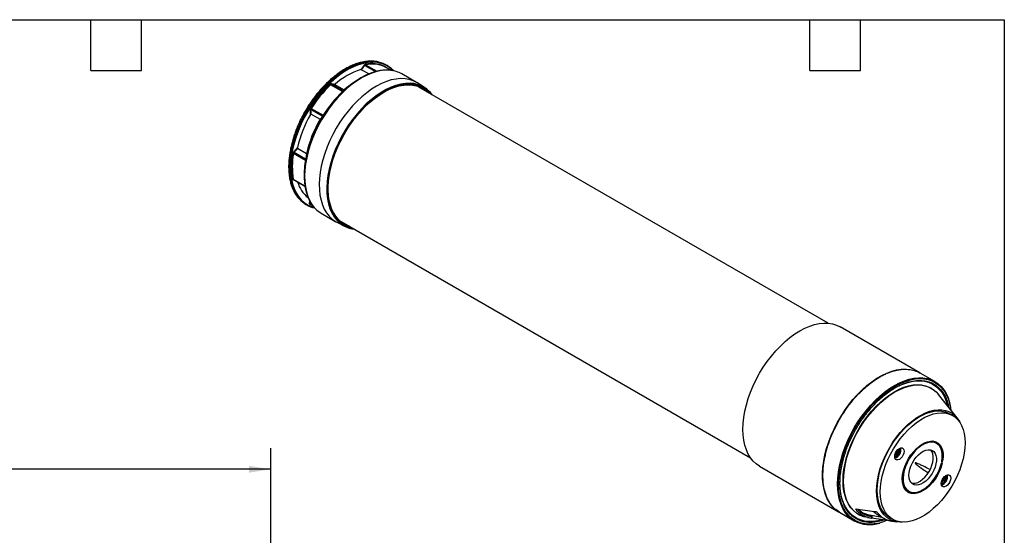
# Model space of a CAD drawing. Header units: millimetres. Extents: x 19 to 819, y 19 to 629.
# Tile 3 of 3: x 376 to 819, y 396 to 629. Entities that reach past the tile are written whole.
import ezdxf

# ---------------------------------------------------------------- set-up
doc = ezdxf.new("R2010")
doc.units = ezdxf.units.MM
doc.header["$LTSCALE"] = 3
doc.layers.add('DIMENSIONS', color=140, linetype='Continuous', lineweight=25)
doc.layers.add('TEXT', color=140, linetype='Continuous', lineweight=25)
doc.styles.add('SLDTEXTSTYLE0', font='TXT', dxfattribs={"width": 0.7})
doc.dimstyles.new('SLDDIMSTYLE1', dxfattribs={"dimtxt": 6.474023, "dimasz": 9.906, "dimexe": 0, "dimexo": 0.0625, "dimgap": 1.618506, "dimtad": 0, "dimtih": 1, "dimtoh": 1, "dimrnd": 1e-09, "dimzin": 12, "dimdsep": 46, "dimtxsty": 'SLDTEXTSTYLE0', "dimsah": 1, "dimcen": 0.09, "dimadec": 0, "dimazin": 3, "dimtfac": 1, "dimtofl": 0, "dimtmove": 0, "dimatfit": 3, "dimfxl": 0, "dimfrac": 2, "dimtolj": 1, "dimtzin": 12, "dimarcsym": 0})

# ---------------------------------------------------------------- blocks, each defined once
blk = doc.blocks.new('_D_5')
at = {"layer": 'DIMENSIONS'}
for p, q in [((117.44, 281.67), (117.44, 435.57)), ((488.82, 306.33), (488.82, 435.57)), ((117.44, 426.05), (280.96, 426.05)), ((289.73, 426.05), (287.55, 426.05)), ((287.55, 426.05), (287.55, 415.76)), ((314.35, 426.05), (316.53, 426.05)), ((316.53, 426.05), (316.53, 415.76)), ((488.82, 426.05), (323.12, 426.05)), ((287.55, 415.76), (289.73, 415.76)), ((316.53, 415.76), (314.35, 415.76))]:
    blk.add_line(p, q, dxfattribs=at)
for points in [[(117.44, 426.05), (127.35, 424.52), (127.35, 427.57)], [(488.82, 426.05), (478.92, 427.57), (478.92, 424.52)]]:
    blk.add_solid(points, dxfattribs=at)
at = {"layer": 'DIMENSIONS', "char_height": 6.35, "attachment_point": 1, "style": 'SLDTEXTSTYLE0'}
for s, insert in [('371.4', (289.73, 435.68)), ('14.62', (289.73, 423.94))]:
    blk.add_mtext(s, dxfattribs=dict(at, insert=insert))

msp = doc.modelspace()

# ---------------------------------------------------------------- linework, layer by layer
for p, q in [((531.093, 608.019), (535.932, 605.226)), ((531.483, 608.304), (536.549, 605.379)), ((541.2, 607.984), (540.875, 608.171)), ((529.671, 606.113), (533.151, 604.237)), ((542.931, 605.776), (540.085, 607.419)), ((542.933, 605.776), (540.1, 607.411)), ((554.342, 600.397), (547.778, 604.186)), ((521.084, 596.254), (515.709, 599.357)), ((521.312, 596.538), (516.127, 599.531)), ((521.732, 596.962), (517.707, 599.327)), ((558.03, 598.065), (554.784, 600.129)), ((522.626, 597.58), (521.938, 596.995)), ((523.793, 598.551), (522.626, 597.58)), ((739.846, 491.864), (555.472, 598.301)), ((506.864, 588.131), (512.049, 585.138)), ((506.936, 586.071), (511.05, 583.815)), ((507.019, 588.664), (512.395, 585.561)), ((504.389, 565.244), (499.013, 568.347)), ((504.453, 565.862), (499.268, 568.855)), ((504.888, 568.178), (500.864, 570.661)), ((504.486, 565.389), (504.416, 564.986)), ((498.926, 556.768), (504.156, 553.749)), ((499.383, 556.367), (498.972, 556.42)), ((499.059, 556.554), (504.18, 553.598)), ((514.583, 552.676), (514.585, 553.069)), ((506.269, 545.738), (506.33, 546.903)), ((507.43, 545.214), (506.545, 545.725)), ((504.628, 545.382), (504.953, 545.195)), ((506.63, 545.416), (506.619, 545.455)), ((506.672, 545.41), (507.732, 544.798)), ((511.531, 541.397), (518.095, 537.608)), ((518.548, 537.36), (521.959, 535.58)), ((519.616, 538.225), (520.475, 537.678)), ((520.475, 537.678), (704.849, 431.241)), ((781.04, 469.527), (745.19, 490.223)), ((787.828, 465.608), (781.221, 469.422)), ((786.464, 462.404), (786.258, 462.528)), ((797.849, 449.202), (789.557, 459.667)), ((795.894, 450.271), (794.48, 451.088)), ((770.991, 434.645), (769.976, 432.888)), ((771.87, 434.979), (771.834, 435.365)), ((779.783, 435.089), (779.474, 435.267)), ((779.737, 435.5), (779.902, 435.405)), ((779.893, 435.439), (779.768, 435.511)), ((779.893, 435.439), (779.902, 435.405)), ((780.229, 435.812), (780.453, 435.682)), ((780.243, 435.708), (780.234, 435.742)), ((788.619, 437.67), (787.205, 438.487)), ((770.127, 432.747), (770.233, 432.809)), ((771.188, 434.462), (771.188, 434.585)), ((708.943, 427.434), (744.793, 406.738)), ((790.939, 428.945), (791.174, 428.809)), ((791.142, 429.442), (790.978, 429.537)), ((790.983, 429.505), (791.108, 429.433)), ((791.017, 428.986), (791.051, 428.995)), ((791.361, 429.721), (791.032, 429.91)), ((791.142, 429.442), (791.108, 429.433)), ((791.477, 421.069), (791.974, 421.93)), ((791.583, 421.004), (792.083, 421.87)), ((791.974, 421.93), (791.664, 422.109)), ((792.083, 421.87), (791.666, 422.111)), ((791.974, 421.93), (792.083, 421.87)), ((792.438, 422.19), (792.438, 422.314)), ((774.249, 417.267), (774.515, 417.072)), ((774.515, 417.072), (775.93, 416.256)), ((791.166, 421.245), (791.583, 421.004)), ((791.167, 421.248), (791.477, 421.069)), ((791.377, 420.476), (791.483, 420.537)), ((791.583, 421.004), (791.477, 421.069)), ((775.925, 415.97), (774.64, 416.712)), ((774.732, 416.601), (775.9, 415.927)), ((775.925, 415.97), (775.9, 415.927)), ((776.155, 415.491), (776.145, 415.497)), ((776.15, 415.782), (776.175, 415.826)), ((776.209, 415.877), (776.723, 415.839)), ((744.952, 406.647), (751.581, 402.819)), ((753.463, 405.72), (753.673, 405.603)), ((757.59, 404.294), (759.283, 404.044)), ((758.436, 405.481), (763.966, 404.472)), ((758.994, 405.379), (759.539, 405.058)), ((759.596, 404.67), (759.239, 404.051)), ((762.54, 405.275), (765.075, 403.847)), ((767.482, 404.321), (768.896, 403.505)), ((768.018, 402.769), (768.022, 402.767)), ((768.537, 402.68), (770.8, 402.346))]:
    msp.add_line(p, q)
at = {"flags": 128}
for points in [[(536.938, 609.619), (535.761, 609.791), (533.787, 609.863), (531.728, 609.684), (529.602, 609.254), (527.423, 608.577), (525.209, 607.658), (522.975, 606.504), (520.741, 605.124), (518.521, 603.528), (516.334, 601.729), (514.195, 599.739), (512.122, 597.575), (510.13, 595.252), (508.233, 592.789), (506.447, 590.204), (504.786, 587.517), (503.261, 584.748), (501.884, 581.919), (500.666, 579.05), (499.616, 576.164), (498.742, 573.282), (498.051, 570.428), (497.548, 567.621), (497.237, 564.884), (497.12, 562.238), (497.198, 559.703), (497.471, 557.297), (497.936, 555.04), (498.589, 552.948), (499.427, 551.037), (500.442, 549.322), (501.554, 547.898)], [(536.086, 609.604), (534.111, 609.676), (532.053, 609.497), (529.926, 609.067), (527.747, 608.39), (525.533, 607.471), (523.3, 606.317), (521.065, 604.937), (518.845, 603.341), (516.658, 601.541), (514.52, 599.552), (512.446, 597.388), (510.454, 595.065), (508.558, 592.602), (506.772, 590.017), (505.11, 587.33), (503.585, 584.561), (502.208, 581.731), (500.99, 578.863), (499.94, 575.977), (499.067, 573.095), (498.376, 570.24), (497.873, 567.434), (497.561, 564.697), (497.444, 562.051), (497.522, 559.515), (497.795, 557.11), (498.26, 554.852), (498.914, 552.76), (499.751, 550.85), (500.767, 549.135), (501.952, 547.629), (503.297, 546.344), (504.794, 545.289), (504.953, 545.195)], [(542.242, 607.1), (541.861, 607.362), (540.25, 608.257), (538.506, 608.902), (536.643, 609.295), (534.674, 609.43), (532.616, 609.308), (530.484, 608.93), (528.295, 608.297), (526.067, 607.416), (523.816, 606.293), (521.56, 604.937), (519.318, 603.358), (517.106, 601.57), (514.941, 599.585), (512.842, 597.419), (510.824, 595.09), (508.903, 592.615), (507.093, 590.014), (505.41, 587.308), (503.867, 584.517), (502.475, 581.663), (501.245, 578.769)], [(538.689, 605.757), (538.132, 605.682), (535.988, 605.241), (533.791, 604.547), (531.56, 603.606), (529.31, 602.426), (527.06, 601.016), (524.827, 599.386), (522.63, 597.55), (520.484, 595.522), (518.407, 593.318), (516.415, 590.955), (514.524, 588.451), (512.748, 585.827), (511.102, 583.102), (509.597, 580.298), (508.247, 577.438), (507.062, 574.542), (506.05, 571.635), (505.22, 568.738), (504.578, 565.875), (504.13, 563.068), (503.878, 560.338), (503.825, 557.708), (503.972, 555.197), (504.316, 552.826), (504.856, 550.613), (505.489, 548.809)], [(542.664, 605.806), (540.69, 605.878), (538.631, 605.699), (536.505, 605.269), (534.326, 604.592), (532.112, 603.673), (529.878, 602.519), (527.644, 601.139), (525.424, 599.543), (523.237, 597.744), (521.098, 595.754), (519.025, 593.59), (517.033, 591.267), (515.136, 588.804), (513.35, 586.219), (511.689, 583.532), (510.164, 580.763), (508.787, 577.934), (507.569, 575.065), (506.519, 572.179), (505.645, 569.297), (504.954, 566.443), (504.451, 563.636), (504.14, 560.899), (504.023, 558.253), (504.101, 555.718), (504.374, 553.312), (504.839, 551.055), (505.492, 548.963), (506.33, 547.052), (506.883, 546.057)], [(543.961, 605.611), (543.326, 606.226), (542.242, 607.1)], [(558.03, 598.065), (556.983, 598.659), (555.268, 599.364), (553.43, 599.817), (551.484, 600.013), (549.444, 599.952), (547.327, 599.633), (545.148, 599.059), (542.926, 598.236), (540.678, 597.168), (538.42, 595.865), (536.172, 594.336), (533.95, 592.595), (531.772, 590.653), (529.654, 588.527), (527.614, 586.234), (525.668, 583.79), (523.83, 581.215), (522.115, 578.53), (520.536, 575.756), (519.107, 572.913), (517.837, 570.025), (516.737, 567.113), (515.816, 564.202), (515.081, 561.313), (514.537, 558.469), (514.189, 555.692), (514.039, 553.005), (514.089, 550.428), (514.338, 547.981), (514.785, 545.684), (515.425, 543.554), (516.254, 541.608), (517.265, 539.861), (518.451, 538.328), (519.802, 537.019), (521.308, 535.946), (521.959, 535.58)], [(554.784, 600.129), (554.501, 600.304), (552.865, 601.121), (551.103, 601.693), (549.228, 602.017), (547.253, 602.089), (545.195, 601.91), (543.068, 601.48), (540.889, 600.803), (538.675, 599.884), (536.442, 598.73), (534.207, 597.35), (531.988, 595.754), (529.8, 593.955), (527.662, 591.965), (525.589, 589.801), (523.596, 587.478), (521.7, 585.015), (519.914, 582.43), (518.252, 579.743), (516.727, 576.974), (515.35, 574.145), (514.132, 571.276)], [(524.938, 599.472), (522.925, 597.956), (521.697, 596.928)], [(539.198, 595.705), (540.094, 596.217), (542.297, 597.32), (544.479, 598.186), (546.622, 598.809), (548.709, 599.183), (550.725, 599.307), (552.653, 599.178), (554.479, 598.797), (556.188, 598.169), (557.766, 597.297), (559.202, 596.189), (559.326, 596.077)], [(539.754, 596.032), (541.979, 597.203), (544.186, 598.137), (546.359, 598.827), (548.48, 599.268), (550.533, 599.456), (552.502, 599.389), (554.37, 599.069), (556.125, 598.497), (557.751, 597.679), (559.236, 596.62), (560.513, 595.391)], [(555.472, 598.301), (555.077, 598.519), (554.569, 598.771)], [(525.516, 534.767), (524.245, 535.109), (522.553, 535.805), (520.996, 536.745), (519.585, 537.921), (518.333, 539.324), (517.248, 540.944), (516.339, 542.767), (515.613, 544.779), (515.076, 546.966), (514.733, 549.308), (514.585, 551.789), (514.635, 554.389), (514.88, 557.087), (515.321, 559.862), (515.953, 562.693), (516.771, 565.557), (517.769, 568.432), (518.939, 571.296), (520.271, 574.126), (521.757, 576.9), (523.383, 579.596), (525.137, 582.193), (527.006, 584.671), (528.974, 587.01), (531.027, 589.192), (533.148, 591.201), (535.321, 593.02), (537.529, 594.634), (539.754, 596.032)], [(557.603, 597.071), (556.914, 597.645), (556.159, 598.182)], [(501.245, 578.769), (500.187, 575.858), (499.309, 572.951), (498.619, 570.072), (498.121, 567.244), (497.819, 564.488), (497.716, 561.826), (497.813, 559.28), (498.108, 556.867), (498.6, 554.609), (499.285, 552.522), (500.157, 550.623), (501.21, 548.926), (502.435, 547.446), (503.822, 546.192), (505.361, 545.176), (506.329, 544.694)], [(514.132, 571.276), (513.083, 568.39), (512.209, 565.508), (511.518, 562.654), (511.015, 559.847), (510.704, 557.11), (510.587, 554.464), (510.665, 551.929), (510.937, 549.523), (511.402, 547.266), (512.056, 545.174), (512.894, 543.263), (513.909, 541.548), (515.094, 540.042), (516.439, 538.757), (517.936, 537.702), (518.548, 537.36)], [(524.328, 535.453), (523.735, 535.654), (522.089, 536.405), (520.581, 537.396), (519.22, 538.619), (518.019, 540.065), (516.987, 541.723), (516.13, 543.578), (515.457, 545.618), (514.973, 547.826), (514.68, 550.185), (514.583, 552.676)], [(506.329, 544.694), (507.04, 544.405), (508.388, 543.99)], [(507.67, 544.834), (507.423, 544.92), (506.465, 545.316)], [(520.921, 537.143), (521.346, 536.938), (522.606, 536.447)], [(708.943, 427.434), (708.941, 427.435), (707.431, 428.467), (706.069, 429.729), (704.868, 431.214), (703.835, 432.908), (702.98, 434.8), (702.307, 436.874), (701.823, 439.116), (701.531, 441.508), (701.434, 444.031), (701.531, 446.667), (701.823, 449.396), (702.307, 452.196), (702.98, 455.047), (703.835, 457.927), (704.868, 460.813), (706.069, 463.685), (707.431, 466.519), (708.941, 469.295), (710.59, 471.991), (712.364, 474.588), (714.25, 477.064), (716.234, 479.401), (718.299, 481.582), (720.432, 483.59), (722.615, 485.409), (724.832, 487.026), (727.066, 488.428), (729.3, 489.605), (731.517, 490.548), (733.701, 491.249), (735.833, 491.704), (737.899, 491.908), (739.883, 491.861), (741.769, 491.562), (743.543, 491.015), (745.19, 490.223)], [(742.574, 408.38), (741.553, 409.443), (740.391, 411.003), (739.404, 412.772), (738.598, 414.738), (737.98, 416.884), (737.556, 419.195), (737.327, 421.652), (737.296, 424.236), (737.463, 426.928), (737.827, 429.707), (738.384, 432.55), (739.132, 435.437), (740.063, 438.345), (741.171, 441.251), (742.448, 444.132), (743.882, 446.968), (745.463, 449.735), (747.18, 452.413), (749.018, 454.98), (750.964, 457.417), (753.002, 459.704), (755.116, 461.825), (757.291, 463.763), (759.51, 465.503), (761.755, 467.031), (764.008, 468.335), (766.254, 469.407), (768.473, 470.236), (770.65, 470.817), (772.767, 471.146), (774.807, 471.219), (776.756, 471.036), (778.598, 470.6), (780.318, 469.912), (781.04, 469.527)], [(751.581, 402.819), (751.58, 402.82), (750.069, 403.852), (748.708, 405.115), (747.506, 406.599), (746.474, 408.293), (745.618, 410.185), (744.946, 412.26), (744.462, 414.501), (744.17, 416.893), (744.072, 419.416), (744.17, 422.052), (744.462, 424.781), (744.946, 427.581), (745.618, 430.432), (746.474, 433.312), (747.506, 436.199), (748.708, 439.07), (750.069, 441.905), (751.58, 444.68), (753.229, 447.377), (755.003, 449.973), (756.889, 452.449), (758.872, 454.786), (760.938, 456.967), (763.071, 458.975), (765.254, 460.794), (767.471, 462.411), (769.705, 463.813), (771.939, 464.99), (774.156, 465.933), (776.339, 466.635), (778.472, 467.089), (780.538, 467.294), (782.521, 467.246), (784.407, 466.948), (786.181, 466.4), (787.829, 465.608)], [(767.948, 461.493), (768.606, 461.917), (770.811, 463.19), (773.006, 464.229), (775.176, 465.027), (777.301, 465.576), (779.365, 465.873), (781.351, 465.915), (783.243, 465.702), (785.027, 465.236), (786.687, 464.519), (788.21, 463.559), (789.585, 462.362), (790.799, 460.938), (791.844, 459.3), (792.71, 457.459), (793.392, 455.431), (793.618, 454.542)], [(746.516, 420.823), (746.615, 423.351), (746.911, 425.972), (747.402, 428.663), (748.083, 431.402), (748.948, 434.164), (749.99, 436.927), (751.201, 439.667), (752.569, 442.36), (754.084, 444.984), (755.732, 447.515), (757.499, 449.933), (759.371, 452.218), (761.331, 454.348), (763.362, 456.307), (765.447, 458.077), (767.569, 459.643), (769.709, 460.993), (771.848, 462.114), (773.97, 462.997), (776.055, 463.635), (778.087, 464.021), (780.046, 464.153), (781.918, 464.03), (783.685, 463.652), (785.333, 463.023), (786.258, 462.528)], [(746.728, 420.704), (746.827, 423.232), (747.122, 425.853), (747.613, 428.544), (748.294, 431.282), (749.159, 434.044), (750.201, 436.806), (751.411, 439.546), (752.78, 442.239), (754.294, 444.862), (755.942, 447.393), (757.709, 449.811), (759.581, 452.095), (761.54, 454.225), (763.571, 456.184), (765.656, 457.954), (767.777, 459.52), (769.917, 460.87), (772.057, 461.991), (774.178, 462.873), (776.263, 463.511), (778.294, 463.897), (780.253, 464.029), (782.125, 463.906), (783.892, 463.528), (785.54, 462.899), (787.054, 462.025), (788.423, 460.912), (789.557, 459.667)], [(787.829, 465.608), (787.83, 465.607), (789.341, 464.575), (790.702, 463.313), (791.903, 461.828), (792.936, 460.134), (793.792, 458.242), (794.464, 456.168), (794.948, 453.926), (795.132, 452.631)], [(761.609, 416.232), (761.706, 418.545), (761.998, 420.947), (762.48, 423.414), (763.149, 425.923), (763.998, 428.449), (765.018, 430.965), (766.199, 433.447), (767.53, 435.871), (768.996, 438.213), (770.585, 440.448), (772.279, 442.556), (774.062, 444.514), (775.916, 446.304), (777.823, 447.908), (779.764, 449.309), (781.72, 450.494), (783.671, 451.452), (785.597, 452.172), (787.48, 452.647), (789.301, 452.873), (791.042, 452.847), (792.685, 452.57), (794.214, 452.045), (795.615, 451.276), (796.872, 450.271), (797.974, 449.041), (798.91, 447.597), (799.167, 447.103)], [(761.889, 416.683), (761.987, 418.97), (762.28, 421.346), (762.764, 423.788), (763.436, 426.27), (764.288, 428.767), (765.311, 431.253), (766.495, 433.702), (767.827, 436.09), (769.294, 438.392), (770.882, 440.584), (772.573, 442.644), (774.35, 444.551), (776.195, 446.285), (778.09, 447.828), (780.014, 449.164), (781.948, 450.281), (783.872, 451.166), (785.766, 451.81), (787.611, 452.206), (789.389, 452.352), (791.08, 452.244), (792.667, 451.885), (794.134, 451.277), (794.48, 451.088)], [(763.303, 415.866), (763.401, 418.153), (763.694, 420.53), (764.179, 422.972), (764.85, 425.454), (765.702, 427.951), (766.725, 430.436), (767.909, 432.886), (769.241, 435.274), (770.709, 437.576), (772.296, 439.768), (773.987, 441.828), (775.764, 443.734), (777.61, 445.468), (779.504, 447.011), (781.428, 448.348), (783.362, 449.465), (785.286, 450.349), (787.18, 450.993), (789.026, 451.39), (790.803, 451.535), (792.494, 451.428), (794.081, 451.068), (795.549, 450.461), (796.881, 449.611), (798.065, 448.529), (799.088, 447.224), (799.94, 445.71), (800.611, 444.004), (801.096, 442.122), (801.389, 440.083), (801.487, 437.909), (801.389, 435.623), (801.096, 433.246), (800.611, 430.804), (799.94, 428.322), (799.088, 425.825), (798.065, 423.34), (796.881, 420.89), (795.549, 418.502), (794.081, 416.2), (792.494, 414.008), (790.803, 411.948), (789.026, 410.042), (787.18, 408.308), (785.286, 406.765), (783.362, 405.428), (781.428, 404.311), (779.504, 403.427), (777.61, 402.783), (775.764, 402.386), (773.987, 402.241), (772.296, 402.348), (770.709, 402.708), (769.241, 403.315), (767.909, 404.165), (766.725, 405.247), (765.702, 406.552), (764.85, 408.065), (764.179, 409.772), (763.694, 411.654), (763.401, 413.693), (763.303, 415.866)], [(769.774, 431.727), (769.877, 432.544), (770.179, 433.401), (770.648, 434.213), (771.239, 434.903), (771.895, 435.401), (772.55, 435.66), (773.142, 435.653), (773.611, 435.382), (773.912, 434.873), (774.016, 434.176), (773.912, 433.359), (773.611, 432.502), (773.142, 431.689), (772.55, 431), (771.895, 430.502), (771.239, 430.243), (770.648, 430.25), (770.179, 430.521), (769.877, 431.03), (769.774, 431.727)], [(771.164, 434.829), (771.178, 434.749), (771.188, 434.585)], [(772.095, 435.506), (772.133, 435.416), (772.239, 434.783)], [(775.645, 415.786), (774.762, 416.566), (774.063, 417.595), (773.563, 418.846), (773.275, 420.291), (773.206, 421.893), (773.358, 423.616), (773.727, 425.417), (774.303, 427.254), (775.074, 429.081), (776.021, 430.857), (777.12, 432.536), (778.346, 434.081), (779.669, 435.452)], [(779.783, 435.089), (778.516, 433.775), (777.342, 432.296), (776.29, 430.688), (775.384, 428.988), (774.646, 427.238), (774.093, 425.479), (773.74, 423.755), (773.595, 422.105), (773.661, 420.57), (773.936, 419.187), (774.415, 417.989), (775.085, 417.004), (775.93, 416.256)], [(776.208, 423.316), (776.307, 424.649), (776.602, 426.054), (777.084, 427.486), (777.736, 428.899), (778.537, 430.247), (779.463, 431.487), (780.483, 432.579), (781.564, 433.489), (782.673, 434.186), (783.772, 434.648), (784.827, 434.862), (785.803, 434.818), (786.671, 434.52), (787.4, 433.977), (787.969, 433.206), (788.359, 432.232), (788.557, 431.086), (788.557, 429.805), (788.359, 428.43), (787.969, 427.006), (787.4, 425.578), (786.671, 424.192), (785.803, 422.893), (784.827, 421.722), (783.772, 420.717), (782.673, 419.911), (781.564, 419.328), (780.483, 418.989), (779.463, 418.904), (778.537, 419.075), (777.736, 419.497), (777.084, 420.157), (776.602, 421.033), (776.307, 422.098), (776.208, 423.316)], [(777.371, 419.818), (778.049, 419.72), (779.069, 419.806), (780.15, 420.145), (781.258, 420.727), (782.357, 421.534), (783.412, 422.538), (784.389, 423.709), (785.256, 425.009), (785.986, 426.394), (786.555, 427.822), (786.945, 429.247), (787.143, 430.621), (787.143, 431.902), (786.945, 433.048), (786.555, 434.022), (786.005, 434.774)], [(779.669, 435.452), (779.704, 435.481), (779.74, 435.501), (779.775, 435.513), (779.807, 435.516), (779.836, 435.509), (779.861, 435.494), (779.88, 435.47), (779.893, 435.439)], [(780.453, 435.682), (780.419, 435.658), (780.386, 435.641), (780.353, 435.632), (780.323, 435.632), (780.295, 435.639), (780.273, 435.655), (780.255, 435.678), (780.243, 435.708)], [(780.366, 436.07), (781.775, 437.121), (783.199, 437.926), (784.604, 438.467), (785.955, 438.73), (787.222, 438.708), (788.372, 438.403), (789.379, 437.822), (790.218, 436.978), (790.87, 435.892), (791.318, 434.59), (791.552, 433.103), (791.566, 431.467), (791.361, 429.721)], [(790.982, 429.602), (791.178, 431.274), (791.165, 432.841), (790.94, 434.265), (790.511, 435.511), (789.887, 436.551), (789.083, 437.359), (788.119, 437.916), (787.018, 438.208), (785.805, 438.229), (784.511, 437.977), (783.166, 437.46), (781.802, 436.689), (780.453, 435.682)], [(787.205, 438.487), (786.705, 438.732), (786.652, 438.754)], [(788.067, 437.989), (787.407, 438.532), (787.089, 438.724)], [(770.127, 432.747), (769.979, 432.674), (769.903, 432.645)], [(791.174, 428.809), (790.648, 426.977), (789.923, 425.143), (789.018, 423.351), (787.954, 421.644), (786.757, 420.062), (785.455, 418.645), (784.079, 417.425), (782.663, 416.432), (781.241, 415.691), (779.846, 415.218), (778.513, 415.025), (777.272, 415.117), (776.155, 415.491)], [(776.42, 415.973), (777.49, 415.615), (778.678, 415.527), (779.955, 415.712), (781.29, 416.165), (782.652, 416.875), (784.008, 417.825), (785.325, 418.993), (786.572, 420.351), (787.719, 421.865), (788.738, 423.499), (789.604, 425.215), (790.298, 426.972), (790.802, 428.726)], [(791.108, 429.433), (791.077, 429.429), (791.048, 429.432), (791.023, 429.444), (791.003, 429.464), (790.988, 429.491), (790.979, 429.524), (790.977, 429.561), (790.982, 429.602)], [(791.051, 428.995), (791.084, 429), (791.114, 428.995), (791.14, 428.982), (791.16, 428.96), (791.174, 428.93), (791.181, 428.894), (791.181, 428.853), (791.174, 428.809)], [(763.923, 403.299), (762.117, 402.847), (760.053, 402.55), (758.066, 402.508), (756.174, 402.721), (754.39, 403.188), (752.73, 403.904), (751.207, 404.865), (749.832, 406.062), (748.618, 407.485), (747.573, 409.124), (746.707, 410.964), (746.026, 412.992), (745.535, 415.191), (745.239, 417.543), (745.14, 420.029), (745.169, 421.417)], [(790.774, 419.6), (790.877, 420.417), (791.179, 421.274), (791.648, 422.086), (792.239, 422.776), (792.895, 423.274), (793.55, 423.533), (794.142, 423.526), (794.611, 423.255), (794.912, 422.746), (795.016, 422.049), (794.912, 421.232), (794.611, 420.375), (794.142, 419.563), (793.55, 418.873), (792.895, 418.375), (792.239, 418.116), (791.648, 418.123), (791.179, 418.394), (790.877, 418.903), (790.774, 419.6)], [(793.222, 423.434), (793.325, 423.275), (793.483, 422.685), (793.429, 421.952), (793.171, 421.163), (792.739, 420.415), (792.186, 419.798), (791.577, 419.385), (790.987, 419.227), (790.799, 419.236)], [(792.225, 422.762), (792.365, 422.57), (792.438, 422.19), (792.365, 421.727), (792.158, 421.25), (791.849, 420.832), (791.483, 420.537), (791.118, 420.41), (790.882, 420.436)], [(792.302, 422.835), (792.357, 422.736), (792.438, 422.314)], [(753.463, 405.72), (752.569, 406.275), (751.201, 407.388), (749.99, 408.73), (748.948, 410.289), (748.083, 412.053), (747.402, 414.005), (746.911, 416.13), (746.615, 418.409), (746.516, 420.823)], [(757.59, 404.294), (755.942, 404.654), (754.294, 405.283), (752.78, 406.158), (751.411, 407.271), (750.201, 408.613), (749.159, 410.172), (748.294, 411.935), (747.613, 413.887), (747.122, 416.012), (746.827, 418.291), (746.728, 420.704)], [(773.278, 402.254), (772.279, 402.229), (770.585, 402.38), (768.996, 402.782), (767.53, 403.43), (766.199, 404.318), (765.018, 405.436), (763.998, 406.775), (763.149, 408.32), (762.48, 410.057), (761.998, 411.967), (761.706, 414.033), (761.609, 416.232)], [(767.482, 404.321), (766.495, 404.981), (765.311, 406.064), (764.288, 407.369), (763.436, 408.882), (762.764, 410.588), (762.28, 412.471), (761.987, 414.509), (761.889, 416.683)], [(775.9, 415.927), (775.872, 415.885), (775.841, 415.848), (775.807, 415.817), (775.771, 415.793), (775.736, 415.777), (775.702, 415.771), (775.672, 415.774), (775.645, 415.786)], [(775.93, 416.256), (775.95, 416.237), (775.965, 416.21), (775.974, 416.178), (775.977, 416.14), (775.973, 416.099), (775.963, 416.056), (775.946, 416.013), (775.925, 415.97)], [(776.155, 415.491), (776.131, 415.508), (776.114, 415.534), (776.102, 415.566), (776.098, 415.604), (776.101, 415.647), (776.111, 415.692), (776.127, 415.738), (776.15, 415.782)], [(776.175, 415.826), (776.201, 415.866), (776.231, 415.901), (776.263, 415.932), (776.296, 415.956), (776.33, 415.972), (776.363, 415.981), (776.393, 415.981), (776.42, 415.973)], [(744.793, 406.738), (744.361, 407), (744.245, 407.074)]]:
    msp.add_lwpolyline(points, dxfattribs=at)
for centre, radius, start, end in [((534.312, 594.55), 14.307, 66.43705, 101.8106), ((534.395, 594.374), 14.232, 66.43705, 101.8106), ((534.878, 596.908), 12.753, 60.28576, 84.56528), ((534.628, 597.265), 12.568, 60.19605, 79.41065), ((535.003, 597.277), 12.37, 42.05671, 59.94243), ((538.342, 576.782), 30.702, 107.03264, 132.09207), ((541.456, 593.11), 12.753, 60.28346, 84.56531), ((554.755, 558.759), 56.599, 133.87422, 147.93132), ((554.731, 558.771), 56.302, 133.87422, 147.93132), ((560.106, 555.668), 56.302, 133.87422, 147.93132), ((560.278, 555.57), 56.416, 133.87422, 147.93132), ((551.098, 587.284), 12.817, 36.21183, 57.26059), ((552.819, 559.102), 53.374, 149.84993, 167.13527), ((556.669, 556.885), 52.998, 149.44714, 167.71586), ((557.234, 556.557), 53.511, 149.61209, 167.37311), ((531.869, 562.316), 33.677, 169.61711, 189.52067), ((531.965, 562.309), 33.5, 169.61711, 189.52067), ((542.928, 558.688), 39.093, 170.34618, 178.43746), ((514.27, 559.255), 13.908, 195.64782, 230.76967), ((510.901, 556.185), 12.492, 221.56055, 239.85728), ((518.143, 552.642), 13.044, 210.3192, 239.5427), ((511.18, 556.056), 12.519, 240.17424, 257.8416), ((527.802, 546.887), 12.728, 242.66965, 263.86869), ((768.391, 434.989), 3.478, 293.43041, 359.82649), ((768.911, 434.714), 3.329, 285.18739, 1.19286), ((768.481, 434.922), 4.095, 289.75474, 10.25064), ((769.345, 434.424), 1.827, 288.17922, 11.82616), ((779.547, 435.357), 0.358, 311.36216, 7.5949), ((780.592, 435.788), 0.361, 128.80772, 187.42717), ((784.942, 434.797), 4.889, 31.12964, 49.01252), ((791.153, 428.655), 0.358, 112.40306, 168.63929), ((791.004, 429.776), 0.361, 292.57104, 351.19364), ((789.834, 422.592), 3.266, 286.78726, 13.219), ((789.459, 422.808), 4.114, 289.98246, 10.02292), ((774.358, 416.941), 0.205, 331.32075, 39.74862), ((790.871, 421.297), 0.965, 269.24229, 301.61951), ((760.769, 414.978), 11.034, 217.9584, 262.03084), ((760.871, 415.622), 10.648, 225.75583, 262.80953), ((760.343, 416.136), 10.825, 241.38997, 259.85298), ((767.323, 413.747), 9.729, 224.86529, 240.55336), ((769.907, 412.428), 9.844, 216.15744, 261.99987), ((758.554, 416.071), 14.974, 242.24644, 287.44519)]:
    msp.add_arc(centre, radius, start, end)
for points, knots in [([(536.727, 609.681), (536.646, 609.702), (536.004, 609.863), (534.72, 609.956), (532.891, 609.963), (530.995, 609.744), (529.057, 609.331), (527.087, 608.719), (525.096, 607.916), (523.097, 606.928), (521.103, 605.763), (519.125, 604.43), (517.177, 602.939), (515.27, 601.304), (513.421, 599.541), (511.649, 597.674), (509.984, 595.748), (508.488, 593.852), (507.242, 592.141), (506.16, 590.548), (505.191, 589.036), (504.564, 587.969), (504.259, 587.452)], [0, 0, 0, 0, 0.0082579, 0.0646915, 0.1212912, 0.1780081, 0.2347882, 0.2915796, 0.3483395, 0.4050332, 0.4616213, 0.5180719, 0.5743405, 0.6303539, 0.6859826, 0.7409744, 0.7947687, 0.8458268, 0.8906795, 0.9247333, 0.9635201, 1, 1, 1, 1]), ([(529.349, 606.137), (529.601, 606.476), (530.112, 607.159), (530.621, 607.844), (530.879, 608.19)], [0, 0, 0, 0, 0.4945497, 1, 1, 1, 1]), ([(530.879, 608.19), (530.898, 608.214), (530.935, 608.262), (530.995, 608.326), (531.058, 608.385), (531.144, 608.452), (531.255, 608.52), (531.341, 608.543), (531.384, 608.554)], [0, 0, 0, 0, 0.1242671, 0.248198, 0.3731793, 0.50056, 0.7522796, 1, 1, 1, 1]), ([(530.879, 608.19), (530.901, 608.16), (530.974, 608.09), (531.061, 608.035), (531.093, 608.019)], [0, 0, 0, 0, 0.57142857, 1, 1, 1, 1]), ([(531.483, 608.304), (531.452, 608.322), (531.389, 608.393), (531.374, 608.501), (531.384, 608.554)], [0, 0, 0, 0, 0.42857143, 1, 1, 1, 1]), ([(540.032, 607.664), (540.008, 607.612), (539.999, 607.507), (540.054, 607.437), (540.085, 607.419)], [0, 0, 0, 0, 0.5714286, 1, 1, 1, 1]), ([(540.032, 607.664), (540.048, 607.656), (540.08, 607.639), (540.122, 607.601), (540.16, 607.556), (540.203, 607.485), (540.243, 607.38), (540.252, 607.276), (540.256, 607.225)], [0, 0, 0, 0, 0.124171, 0.2480301, 0.3729172, 0.5001426, 0.7521112, 1, 1, 1, 1]), ([(529.349, 606.137), (529.391, 606.149), (529.442, 606.155), (529.558, 606.15), (529.627, 606.137), (529.671, 606.113)], [0, 0, 0, 0, 0.5, 0.5, 1, 1, 1, 1]), ([(541.708, 605.924), (541.107, 605.943), (540.181, 605.971), (539.211, 605.844), (538.869, 605.799)], [0, 0, 0, 0, 0.6481881, 1, 1, 1, 1]), ([(560.965, 595.13), (560.954, 595.146), (560.317, 596.119), (558.582, 597.453), (555.785, 598.992), (552.57, 599.684), (549.509, 599.638), (546.758, 599.131), (544.399, 598.412), (542.064, 597.435), (539.75, 596.22), (537.447, 594.77), (534.706, 592.752), (531.542, 589.972), (528.061, 586.251), (524.766, 581.997), (521.789, 577.336), (519.241, 572.427), (517.426, 567.988), (516.198, 564.165), (515.396, 560.987), (514.841, 557.945), (514.519, 555.058), (514.415, 552.339), (514.52, 549.726), (514.841, 547.216), (515.397, 544.813), (516.333, 542.176), (517.824, 539.501), (520.033, 537.069), (522.754, 535.391), (524.803, 534.616), (525.95, 534.507), (525.972, 534.504)], [0, 0, 0, 0, 0.0007257, 0.0441444, 0.0877369, 0.1309832, 0.1733876, 0.2008094, 0.2277012, 0.2540321, 0.2792375, 0.304815, 0.3307382, 0.3713501, 0.4133726, 0.4563912, 0.4999256, 0.54346, 0.5864786, 0.6145005, 0.6420703, 0.6691546, 0.6950742, 0.7206518, 0.7458607, 0.7721879, 0.7990797, 0.8265052, 0.8689096, 0.9121559, 0.9557484, 0.9991671, 1, 1, 1, 1]), ([(515.527, 599.56), (515.549, 599.579), (515.591, 599.618), (515.658, 599.667), (515.727, 599.709), (515.819, 599.753), (515.935, 599.79), (516.019, 599.787), (516.061, 599.785)], [0, 0, 0, 0, 0.12417104, 0.2480301, 0.37291724, 0.5001426, 0.75211125, 1, 1, 1, 1]), ([(515.527, 599.56), (515.542, 599.521), (515.6, 599.437), (515.678, 599.375), (515.709, 599.357)], [0, 0, 0, 0, 0.57142857, 1, 1, 1, 1]), ([(516.061, 599.785), (516.046, 599.745), (516.037, 599.638), (516.088, 599.554), (516.127, 599.531)], [0, 0, 0, 0, 0.4285714, 1, 1, 1, 1]), ([(516.061, 599.785), (516.348, 599.748), (516.915, 599.674), (517.482, 599.601), (517.762, 599.565)], [0, 0, 0, 0, 0.50545027, 1, 1, 1, 1]), ([(517.707, 599.327), (517.665, 599.352), (517.657, 599.399), (517.686, 599.487), (517.72, 599.529), (517.762, 599.565)], [0, 0, 0, 0, 0.5, 0.5, 1, 1, 1, 1]), ([(521.084, 596.254), (521.096, 596.266), (521.12, 596.289), (521.153, 596.322), (521.184, 596.355), (521.234, 596.41), (521.292, 596.483), (521.305, 596.519), (521.312, 596.538)], [0, 0, 0, 0, 0.0826584, 0.1667947, 0.2529506, 0.341631, 0.6454489, 1, 1, 1, 1]), ([(521.084, 596.254), (521.102, 596.244), (521.14, 596.227), (521.167, 596.23), (521.177, 596.238)], [0, 0, 0, 0, 0.4285714, 1, 1, 1, 1]), ([(521.518, 596.572), (521.513, 596.566), (521.501, 596.553), (521.475, 596.527), (521.443, 596.495), (521.399, 596.452), (521.34, 596.395), (521.264, 596.321), (521.206, 596.266), (521.177, 596.238)], [0, 0, 0, 0, 0.1312853, 0.2575955, 0.3802606, 0.5007287, 0.6722082, 0.8368166, 1, 1, 1, 1]), ([(521.518, 596.572), (521.487, 596.544), (521.417, 596.514), (521.341, 596.525), (521.312, 596.538)], [0, 0, 0, 0, 0.5714286, 1, 1, 1, 1]), ([(521.938, 596.995), (521.866, 596.927), (521.72, 596.788), (521.586, 596.645), (521.518, 596.572)], [0, 0, 0, 0, 0.4936583, 1, 1, 1, 1]), ([(521.938, 596.995), (521.925, 596.984), (521.91, 596.973), (521.893, 596.964), (521.88, 596.957), (521.865, 596.951), (521.85, 596.947), (521.835, 596.943), (521.819, 596.941), (521.804, 596.942), (521.791, 596.942), (521.778, 596.944), (521.767, 596.947), (521.754, 596.95), (521.743, 596.956), (521.732, 596.962)], [0, 0, 0, 0, 0.00005724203, 0.00005724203, 0.00005724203, 0.00010412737, 0.00010412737, 0.00010412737, 0.00015156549, 0.00015156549, 0.00015156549, 0.00019164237, 0.00019164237, 0.00019164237, 0.00023605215, 0.00023605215, 0.00023605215, 0.00023605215]), ([(504.259, 587.452), (503.755, 586.551), (503.048, 585.287), (502.099, 583.381), (501.336, 581.748), (500.503, 579.786), (499.713, 577.72), (498.984, 575.556), (498.339, 573.335), (497.794, 571.082), (497.36, 568.823), (497.047, 566.576), (496.86, 564.361), (496.804, 562.192), (496.883, 560.085), (497.099, 558.052), (497.453, 556.105), (497.946, 554.256), (498.582, 552.515), (499.355, 550.886), (500.287, 549.403), (500.973, 548.449), (501.383, 548.042), (501.394, 548.031)], [0, 0, 0, 0, 0.0623157, 0.0873551, 0.1288721, 0.1718215, 0.2177365, 0.2654743, 0.3145748, 0.3646732, 0.4155157, 0.4669201, 0.5187567, 0.5709348, 0.6233947, 0.6761031, 0.7290435, 0.7822253, 0.8356823, 0.8894765, 0.9437061, 0.9985171, 1, 1, 1, 1]), ([(506.588, 588.128), (506.588, 588.155), (506.587, 588.208), (506.596, 588.293), (506.612, 588.38), (506.643, 588.498), (506.697, 588.646), (506.76, 588.756), (506.792, 588.81)], [0, 0, 0, 0, 0.1242671, 0.24819799, 0.37317933, 0.50055995, 0.75227955, 1, 1, 1, 1]), ([(506.588, 588.128), (506.631, 588.15), (506.737, 588.171), (506.833, 588.147), (506.864, 588.131)], [0, 0, 0, 0, 0.57142857, 1, 1, 1, 1]), ([(506.666, 585.91), (506.653, 586.276), (506.628, 587.015), (506.602, 587.754), (506.588, 588.128)], [0, 0, 0, 0, 0.4945497, 1, 1, 1, 1]), ([(506.666, 585.91), (506.697, 585.964), (506.736, 586.012), (506.832, 586.078), (506.892, 586.095), (506.936, 586.071)], [0, 0, 0, 0, 0.5, 0.5, 1, 1, 1, 1]), ([(507.019, 588.664), (506.989, 588.681), (506.903, 588.734), (506.821, 588.789), (506.792, 588.81)], [0, 0, 0, 0, 0.42857143, 1, 1, 1, 1]), ([(512.049, 585.138), (512.063, 585.151), (512.09, 585.175), (512.132, 585.218), (512.174, 585.264), (512.223, 585.321), (512.277, 585.39), (512.338, 585.474), (512.376, 585.532), (512.395, 585.561)], [0, 0, 0, 0, 0.14067965, 0.27264066, 0.39632577, 0.5122726, 0.68291774, 0.84441196, 1, 1, 1, 1]), ([(512.47, 585.523), (512.456, 585.501), (512.427, 585.456), (512.384, 585.39), (512.341, 585.324), (512.298, 585.26), (512.236, 585.17), (512.158, 585.059), (512.104, 584.989), (512.077, 584.953)], [0, 0, 0, 0, 0.098139, 0.1960014, 0.2948007, 0.3957183, 0.499865, 0.7426166, 1, 1, 1, 1]), ([(512.47, 585.523), (512.467, 585.523), (512.448, 585.531), (512.412, 585.551), (512.395, 585.561)], [0, 0, 0, 0, 0.5714286, 1, 1, 1, 1]), ([(511.05, 583.815), (511.061, 583.809), (511.071, 583.801), (511.08, 583.791), (511.089, 583.781), (511.096, 583.769), (511.1, 583.755), (511.103, 583.743), (511.104, 583.729), (511.104, 583.716), (511.103, 583.703), (511.1, 583.69), (511.097, 583.677), (511.091, 583.659), (511.083, 583.642), (511.074, 583.626)], [0, 0, 0, 0, 0.00004804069, 0.00004804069, 0.00004804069, 0.00009669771, 0.00009669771, 0.00009669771, 0.00013992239, 0.00013992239, 0.00013992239, 0.00018051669, 0.00018051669, 0.00018051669, 0.00023637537, 0.00023637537, 0.00023637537, 0.00023637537]), ([(512.077, 584.953), (511.905, 584.732), (511.567, 584.294), (511.237, 583.847), (511.074, 583.626)], [0, 0, 0, 0, 0.5063417, 1, 1, 1, 1]), ([(512.077, 584.953), (512.093, 584.983), (512.1, 585.048), (512.068, 585.113), (512.049, 585.138)], [0, 0, 0, 0, 0.5714286, 1, 1, 1, 1]), ([(498.743, 568.386), (498.749, 568.414), (498.76, 568.47), (498.785, 568.556), (498.817, 568.642), (498.869, 568.756), (498.948, 568.896), (499.028, 568.993), (499.067, 569.042)], [0, 0, 0, 0, 0.124171, 0.2480301, 0.3729172, 0.5001426, 0.7521112, 1, 1, 1, 1]), ([(498.743, 568.386), (498.786, 568.397), (498.889, 568.398), (498.983, 568.365), (499.013, 568.347)], [0, 0, 0, 0, 0.5714286, 1, 1, 1, 1]), ([(499.067, 569.042), (499.357, 569.369), (499.93, 570.017), (500.502, 570.665), (500.785, 570.986)], [0, 0, 0, 0, 0.5054503, 1, 1, 1, 1]), ([(499.067, 569.042), (499.084, 569.019), (499.145, 568.95), (499.229, 568.881), (499.268, 568.855)], [0, 0, 0, 0, 0.4285714, 1, 1, 1, 1]), ([(500.864, 570.661), (500.821, 570.688), (500.792, 570.749), (500.77, 570.87), (500.773, 570.931), (500.785, 570.986)], [0, 0, 0, 0, 0.5, 0.5, 1, 1, 1, 1]), ([(505.017, 568.255), (504.942, 567.872), (504.79, 567.096), (504.651, 566.321), (504.58, 565.929)], [0, 0, 0, 0, 0.49365834, 1, 1, 1, 1]), ([(505.017, 568.255), (505.013, 568.238), (505.008, 568.221), (505, 568.207), (504.994, 568.196), (504.987, 568.185), (504.978, 568.178), (504.969, 568.17), (504.959, 568.165), (504.948, 568.163), (504.939, 568.161), (504.929, 568.162), (504.919, 568.164), (504.909, 568.167), (504.898, 568.172), (504.888, 568.178)], [0, 0, 0, 0, 0.00005724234, 0.00005724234, 0.00005724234, 0.00010412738, 0.00010412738, 0.00010412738, 0.00015156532, 0.00015156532, 0.00015156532, 0.00019164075, 0.00019164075, 0.00019164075, 0.00023605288, 0.00023605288, 0.00023605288, 0.00023605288]), ([(504.389, 565.244), (504.392, 565.262), (504.398, 565.299), (504.406, 565.358), (504.414, 565.421), (504.422, 565.486), (504.433, 565.582), (504.444, 565.713), (504.45, 565.81), (504.453, 565.862)], [0, 0, 0, 0, 0.0929581, 0.1875416, 0.2845061, 0.3845533, 0.4883222, 0.7276044, 1, 1, 1, 1]), ([(504.389, 565.244), (504.406, 565.234), (504.44, 565.207), (504.45, 565.18), (504.448, 565.165)], [0, 0, 0, 0, 0.4285714, 1, 1, 1, 1]), ([(504.58, 565.929), (504.576, 565.908), (504.545, 565.877), (504.483, 565.864), (504.453, 565.862)], [0, 0, 0, 0, 0.5714286, 1, 1, 1, 1]), ([(504.58, 565.929), (504.569, 565.868), (504.548, 565.748), (504.515, 565.562), (504.495, 565.443), (504.486, 565.389)], [0, 0, 0, 0, 0.3646976, 0.7088057, 1, 1, 1, 1]), ([(498.926, 556.768), (498.896, 556.786), (498.802, 556.808), (498.698, 556.776), (498.656, 556.746)], [0, 0, 0, 0, 0.42857143, 1, 1, 1, 1]), ([(498.972, 556.42), (498.952, 556.423), (498.912, 556.43), (498.858, 556.452), (498.809, 556.482), (498.75, 556.534), (498.69, 556.615), (498.667, 556.703), (498.656, 556.746)], [0, 0, 0, 0, 0.1242671, 0.248198, 0.3731793, 0.50056, 0.7522796, 1, 1, 1, 1]), ([(499.071, 556.549), (499.049, 556.564), (499.002, 556.595), (498.952, 556.67), (498.935, 556.736), (498.926, 556.768)], [0, 0, 0, 0, 0.3095667, 0.6605241, 1, 1, 1, 1]), ([(498.972, 556.42), (498.995, 556.471), (499.065, 556.54), (499.146, 556.53), (499.175, 556.512)], [0, 0, 0, 0, 0.57142857, 1, 1, 1, 1]), ([(499.175, 556.512), (499.141, 556.518), (499.103, 556.524), (499.074, 556.547), (499.071, 556.549)], [0, 0, 0, 0, 0.8759986, 1, 1, 1, 1]), ([(505.524, 548.624), (505.534, 548.595), (505.753, 547.984), (506.152, 547.173), (506.598, 546.458), (506.741, 546.228)], [0, 0, 0, 0, 0.0329236, 0.6898796, 1, 1, 1, 1]), ([(506.269, 545.738), (506.301, 545.755), (506.4, 545.777), (506.504, 545.751), (506.545, 545.725)], [0, 0, 0, 0, 0.4285714, 1, 1, 1, 1]), ([(506.465, 545.316), (506.449, 545.325), (506.417, 545.342), (506.376, 545.378), (506.341, 545.422), (506.303, 545.49), (506.27, 545.591), (506.269, 545.69), (506.269, 545.738)], [0, 0, 0, 0, 0.124171, 0.2480301, 0.3729172, 0.5001426, 0.7521112, 1, 1, 1, 1]), ([(506.465, 545.316), (506.494, 545.365), (506.577, 545.428), (506.663, 545.416), (506.694, 545.398)], [0, 0, 0, 0, 0.5714286, 1, 1, 1, 1]), ([(738.339, 431.396), (738.626, 432.826), (738.984, 434.259), (739.832, 437.129), (740.323, 438.567), (741.158, 440.729), (741.454, 441.45), (742.078, 442.894), (742.406, 443.613), (743.428, 445.744), (744.162, 447.135), (745.735, 449.862), (746.573, 451.198), (747.911, 453.158), (748.37, 453.803), (749.303, 455.061), (749.777, 455.676), (751.225, 457.477), (752.222, 458.622), (753.768, 460.255), (754.291, 460.785), (755.355, 461.817), (755.897, 462.32), (757.523, 463.762), (758.617, 464.645), (760.824, 466.255), (761.937, 466.982), (763.62, 467.955), (764.185, 468.26), (765.308, 468.823), (765.865, 469.081), (767.526, 469.787), (768.618, 470.167), (770.233, 470.6), (770.768, 470.722), (771.83, 470.919), (772.359, 470.995), (773.921, 471.15), (774.924, 471.156), (776.855, 470.984), (777.783, 470.804), (779.565, 470.256), (780.42, 469.885), (781.223, 469.421)], [0, 0, 0, 0, 0.0625, 0.0625, 0.125, 0.125, 0.15625, 0.15625, 0.1875, 0.1875, 0.25, 0.25, 0.3125, 0.3125, 0.34375, 0.34375, 0.375, 0.375, 0.4375, 0.4375, 0.46875, 0.46875, 0.5, 0.5, 0.5625, 0.5625, 0.625, 0.625, 0.65625, 0.65625, 0.6875, 0.6875, 0.75, 0.75, 0.78125, 0.78125, 0.8125, 0.8125, 0.875, 0.875, 0.9375, 0.9375, 1, 1, 1, 1]), ([(744.497, 419.416), (744.497, 426.372), (746.636, 434.337), (754.428, 449.443), (759.83, 456.096), (771.715, 465.225), (777.813, 467.406), (788.147, 466.223), (792.048, 462.897), (793.986, 457.431)], [0, 0, 0, 0, 0.25, 0.25, 0.5, 0.5, 0.75, 0.75, 1, 1, 1, 1]), ([(745.137, 419.786), (745.156, 420.663), (745.196, 422.437), (745.523, 425.263), (746.156, 428.752), (747.289, 432.956), (749.105, 437.816), (751.441, 442.667), (754.228, 447.331), (757.364, 451.645), (760.364, 455.061), (763.058, 457.676), (765.368, 459.638), (767.654, 461.321), (769.921, 462.748), (772.175, 463.931), (774.862, 465.059), (777.948, 465.884), (780.743, 466.221), (782.246, 465.966), (782.712, 465.887)], [0, 0, 0, 0, 0.0429093, 0.08686971, 0.131838, 0.20184274, 0.2737707, 0.3468457, 0.42021318, 0.49299801, 0.56436581, 0.61051746, 0.6557772, 0.70009285, 0.74251425, 0.78556202, 0.82919154, 0.89754253, 0.96826771, 1, 1, 1, 1]), ([(782.712, 465.887), (783.326, 465.826), (785.044, 465.655), (787.501, 464.541), (790.007, 462.642), (791.784, 460.343), (792.981, 457.984), (793.734, 455.938), (794.039, 454.481), (794.174, 453.84)], [0, 0, 0, 0, 0.1043856, 0.2924469, 0.4805082, 0.666341, 0.7873909, 0.9064877, 1, 1, 1, 1]), ([(793.986, 457.431), (794.361, 456.294), (794.841, 454.843), (794.995, 453.133), (795.029, 452.761)], [0, 0, 0, 0, 0.7829605, 1, 1, 1, 1]), ([(744.995, 406.718), (744.215, 407.199), (742.418, 408.308), (740.299, 411.043), (738.59, 414.677), (737.604, 418.965), (737.34, 423.828), (737.696, 428.051), (738.194, 430.641), (738.339, 431.396)], [0, 0, 0, 0, 0.1252916, 0.2886466, 0.4473978, 0.6107528, 0.7695039, 0.9328589, 1, 1, 1, 1]), ([(785.817, 425.892), (784.707, 426.451), (783.593, 427.003), (781.906, 427.8), (781.341, 428.062), (780.484, 428.432), (780.197, 428.552), (779.758, 428.716), (779.611, 428.769), (779.385, 428.835), (779.309, 428.855), (779.192, 428.877), (779.153, 428.882), (779.092, 428.883), (779.071, 428.882), (779.04, 428.875), (779.03, 428.872), (779.01, 428.86), (779.001, 428.851), (778.988, 428.817), (778.995, 428.794), (779.01, 428.755), (779.021, 428.737), (779.053, 428.686), (779.078, 428.655), (779.156, 428.565), (779.211, 428.51), (779.382, 428.349), (779.501, 428.248), (779.862, 427.951), (780.109, 427.763), (780.857, 427.207), (781.365, 426.849), (782.897, 425.789), (783.93, 425.102), (784.967, 424.42)], [0, 0, 0, 0, 0.25, 0.25, 0.375, 0.375, 0.4375, 0.4375, 0.46875, 0.46875, 0.484375, 0.484375, 0.4921875, 0.4921875, 0.4960938, 0.4960938, 0.4980469, 0.4980469, 0.5, 0.5, 0.5039063, 0.5039063, 0.5078125, 0.5078125, 0.515625, 0.515625, 0.53125, 0.53125, 0.5625, 0.5625, 0.625, 0.625, 0.75, 0.75, 1, 1, 1, 1]), ([(755.765, 401.555), (755.13, 401.701), (753.778, 402.012), (751.913, 402.908), (750.15, 404.137), (748.613, 405.685), (747.307, 407.512), (746.141, 409.794), (745.217, 412.583), (744.607, 415.863), (744.533, 418.244), (744.497, 419.416)], [0, 0, 0, 0, 0.0933144, 0.1986046, 0.3039101, 0.4092003, 0.5123117, 0.6154082, 0.7472997, 0.8755791, 1, 1, 1, 1]), ([(746.828, 410.403), (746.491, 411.315), (745.811, 413.16), (745.249, 416.327), (745.174, 418.645), (745.137, 419.786)], [0, 0, 0, 0, 0.33156, 0.6708828, 1, 1, 1, 1]), ([(764.898, 403.223), (764.545, 403.09), (763.139, 402.558), (760.995, 402.193), (758.498, 402.043), (756.319, 402.261), (754.265, 402.804), (752.363, 403.688), (750.65, 404.894), (749.144, 406.394), (747.897, 408.202), (747.114, 409.534), (746.844, 410.354), (746.828, 410.403)], [0, 0, 0, 0, 0.0435472, 0.1733258, 0.2747704, 0.3762301, 0.4798332, 0.5834518, 0.6870549, 0.7906735, 0.892118, 0.9935777, 1, 1, 1, 1]), ([(753.152, 408.037), (753.394, 407.765), (754.115, 406.953), (755.573, 405.979), (757.466, 405.078), (758.886, 404.806), (759.596, 404.67)], [0, 0, 0, 0, 0.1444254, 0.429624, 0.7148013, 1, 1, 1, 1]), ([(759.596, 404.67), (759.636, 404.739), (759.653, 404.819), (759.633, 404.963), (759.595, 405.025), (759.539, 405.058)], [0, 0, 0, 0, 0.5, 0.5, 1, 1, 1, 1]), ([(761.959, 406.62), (761.949, 406.634), (761.925, 406.65), (761.876, 406.677), (761.849, 406.689), (761.769, 406.722), (761.716, 406.74), (761.557, 406.792), (761.454, 406.82), (761.15, 406.894), (760.952, 406.931), (760.764, 406.958)], [0, 0, 0, 0, 0.0625, 0.0625, 0.125, 0.125, 0.25, 0.25, 0.5, 0.5, 1, 1, 1, 1]), ([(766.376, 403.007), (765.474, 402.655), (763.491, 401.881), (760.759, 401.351), (758.213, 401.239), (756.615, 401.323), (755.846, 401.533), (755.765, 401.555)], [0, 0, 0, 0, 0.2390423, 0.5257042, 0.749836, 0.9739353, 1, 1, 1, 1])]:
    msp.add_open_spline(points, degree=3, knots=knots)
for points in [[(529.671, 606.113), (530.146, 606.748), (530.62, 607.383), (531.093, 608.019)], [(531.093, 608.019), (531.205, 608.174), (531.35, 608.28), (531.483, 608.304)], [(540.085, 607.419), (540.162, 607.383), (540.219, 607.302), (540.246, 607.193)], [(515.709, 599.357), (515.842, 599.484), (515.998, 599.548), (516.127, 599.531)], [(516.127, 599.531), (516.655, 599.462), (517.181, 599.394), (517.707, 599.327)], [(521.732, 596.962), (521.584, 596.824), (521.444, 596.682), (521.312, 596.538)], [(506.864, 588.131), (506.856, 588.298), (506.914, 588.497), (507.019, 588.664)], [(506.936, 586.071), (506.913, 586.758), (506.889, 587.444), (506.864, 588.131)], [(512.049, 585.138), (511.711, 584.704), (511.377, 584.263), (511.05, 583.815)], [(499.013, 568.347), (499.042, 568.521), (499.138, 568.711), (499.268, 568.855)], [(499.268, 568.855), (499.801, 569.457), (500.333, 570.059), (500.864, 570.661)], [(504.888, 568.178), (504.734, 567.406), (504.59, 566.634), (504.453, 565.862)], [(506.577, 545.521), (506.551, 545.577), (506.54, 545.647), (506.545, 545.725)], [(506.545, 545.725), (506.566, 546.125), (506.587, 546.524), (506.608, 546.924)], [(506.694, 545.398), (506.642, 545.422), (506.602, 545.465), (506.577, 545.521)], [(752.069, 408.191), (754.966, 407.776), (757.865, 407.365), (760.764, 406.958)], [(768.022, 402.767), (765.093, 403.191), (762.166, 403.619), (759.239, 404.051)]]:
    msp.add_open_spline(points, degree=3)
at = {"layer": 'TEXT'}
for p, q in [((19.05, 628.65), (819.15, 628.65)), ((407.67, 605.79), (407.67, 628.65)), ((430.53, 605.79), (430.53, 628.65)), ((731.52, 605.79), (731.52, 628.65)), ((754.38, 605.79), (754.38, 628.65)), ((819.15, 628.65), (819.15, 19.05)), ((407.67, 605.79), (430.53, 605.79)), ((731.52, 605.79), (754.38, 605.79))]:
    msp.add_line(p, q, dxfattribs=at)

# ---------------------------------------------------------------- dimensions: what is measured, and where the dimension line sits
at = {"layer": 'DIMENSIONS'}
dim = msp.add_linear_dim(base=(117.44, 426.047), p1=(488.824, 302.521), p2=(117.44, 277.855), dimstyle='SLDDIMSTYLE1', dxfattribs=at)
dim.commit()
dim.dimension.update_dxf_attribs({"geometry": '_D_5', "text_midpoint": (302.04, 426.047), "dimtype": 160})

doc.saveas('drawing.dxf')
